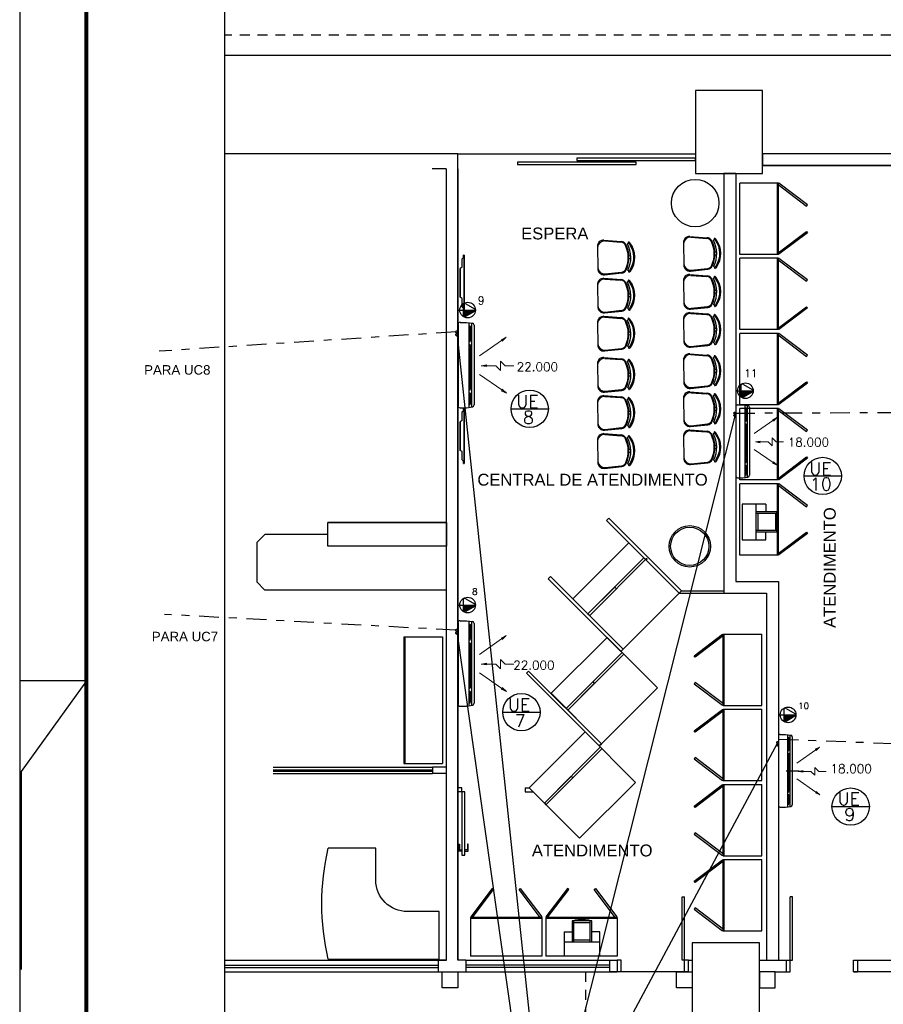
# Model space of a CAD drawing. Extents: x 40.7 to 137.4, y -250.8 to -221.5.
# Tile 221 of 256: x 95.2 to 106.1, y -240.9 to -228.5. Entities that reach past the tile are written whole.
import ezdxf
from ezdxf.enums import TextEntityAlignment as Align

# ---------------------------------------------------------------- set-up
doc = ezdxf.new("R2010")
doc.units = 0
doc.header["$MEASUREMENT"] = 0
for name, pattern in [('CENTER2', [1.125, 0.75, -0.125, 0.125, -0.125]), ('DASHDOT2', [0.5, 0.25, -0.125, 0, -0.125]), ('HIDDEN', [0.375, 0.25, -0.125]), ('HIDDEN2', [4.7625, 3.175, -1.5875])]:
    doc.linetypes.add(name, pattern=pattern)
doc.layers.get('0').update_dxf_attribs({"linetype": 'CONTINUOUS'})
for name, color, linetype in [('AC-FRIGORÍFICA', 20, 'DASHDOT2'), ('AN_TEXTOS', 2, 'CONTINUOUS'), ('ARC_EQUIP', 6, 'CONTINUOUS'), ('DRENO', 4, 'CENTER2'), ('I-LIN_CHANADA', 1, 'CONTINUOUS'), ('LINHA', 40, 'CONTINUOUS'), ('paredes1', 8, 'CONTINUOUS'), ('PRANCHA', 8, 'CONTINUOUS'), ('textos1', 4, 'CONTINUOUS'), ('TOMADAS_GERAIS', 1, 'CONTINUOUS')]:
    doc.layers.add(name, color=color, linetype=linetype)
for name, color, linetype, lineweight in [('Evaporadores', 4, 'CONTINUOUS', 0), ('I-ELET_PISO', 5, 'HIDDEN', 35), ('I-TEXTOS', 2, 'CONTINUOUS', 25)]:
    doc.layers.add(name, color=color, linetype=linetype, lineweight=lineweight)
doc.styles.add('ROMANS', font='romans')
doc.styles.add('Texto Cota', font='ARIAL.TTF')

# ---------------------------------------------------------------- blocks, each defined once
blk = doc.blocks.new('P80E')
at = {"layer": 'paredes1'}
for p, q in [((0, -0.051), (0, -0.101)), ((0, -0.101), (0.15, -0.101)), ((0.15, -0.051), (0.15, -0.131)), ((0.15, -0.101), (0.949, -0.101)), ((0.949, -0.131), (0.949, -0.101)), ((0.15, -0.131), (0.949, -0.131)), ((0, -0.901), (0.15, -0.901)), ((0, -0.901), (0, -0.951)), ((0.15, -0.901), (0.15, -0.951))]:
    blk.add_line(p, q, dxfattribs=at)
blk = doc.blocks.new('tv lcd')
at = {"layer": 'paredes1'}
for p, q in [((-0.197, -0.026), (-0.181, 0)), ((-0.197, -0.026), (-0.181, 0)), ((-0.181, 0), (0.181, 0)), ((0.181, 0), (-0.181, 0)), ((0.197, -0.026), (0.181, 0)), ((0.197, -0.026), (0.181, 0)), ((-0.349, -0.049), (-0.349, -0.04)), ((-0.349, -0.04), (-0.316, -0.04)), ((-0.349, -0.04), (-0.349, -0.049)), ((0.351, -0.049), (-0.349, -0.049)), ((-0.349, -0.049), (0.351, -0.049)), ((-0.316, -0.04), (-0.302, -0.026)), ((-0.302, -0.026), (-0.316, -0.04)), ((-0.302, -0.026), (-0.197, -0.026)), ((0.197, -0.026), (0.304, -0.026)), ((0.304, -0.026), (0.318, -0.04)), ((0.351, -0.04), (0.318, -0.04)), ((0.318, -0.04), (0.351, -0.04)), ((0.351, -0.049), (0.351, -0.04))]:
    blk.add_line(p, q, dxfattribs=at)
blk = doc.blocks.new('mesa odonto 140x140cm')
at = {"layer": 'paredes1'}
for p, q in [((0, 0), (1.4, 0)), ((1.4, 0), (1.4, -0.6)), ((1.4, -0.6), (1, -0.6)), ((0.6, -1), (0.6, -1.4)), ((0.6, -1.4), (0, -1.4))]:
    blk.add_line(p, q, dxfattribs=at)
for centre, radius, start, end in [((3.008, -0.7), 3.089, 166.9013, 193.0987), ((1, -1), 0.4, 90, 180)]:
    blk.add_arc(centre, radius, start, end, dxfattribs=at)
blk = doc.blocks.new('ARM 160')
at = {"layer": 'paredes1', "ltscale": 10}
for p, q in [((0, -0.49), (0, 0)), ((0.8, 0), (0, 0)), ((1.6, 0), (0.8, 0)), ((1.6, -0.49), (1.6, 0)), ((1.6, -0.49), (1.6, 0)), ((0.8, -0.476), (0, -0.476)), ((0.8, -0.49), (0, -0.49)), ((1.6, -0.476), (0.8, -0.476)), ((1.6, -0.49), (0.8, -0.49))]:
    blk.add_line(p, q, dxfattribs=at)
blk = doc.blocks.new('AREA')
at = {"style": 'Texto Cota'}
for tag, p in [('AREAS:COMODO', (0, 1.75)), ('AREAS:VALOR', (0, -1.25))]:
    blk.add_attdef(tag, text='', height=2, dxfattribs=at).set_placement(p, align=Align.MIDDLE_CENTER)
blk = doc.blocks.new('TE3MED06')
for p, q in [((-1.62, 1.95), (-0.35, 4.14)), ((0, 1.32), (0, 4.36)), ((0.35, 4.14), (1.63, 1.92)), ((-1.3, 1.32), (1.28, 1.32)), ((0, 0), (0, 1.32))]:
    blk.add_line(p, q)
blk.add_circle((-0.01, 2.44), 1.98)
for centre, start, end in [((0, 3.97), 26.0479, 153.9521), ((-1.3, 1.71), 143.1332, 270.777), ((1.3, 1.71), 267.1811, 32.5689)]:
    blk.add_arc(centre, 0.393, start, end)
at = {"linetype": 'Continuous'}
for points in [[(0, 4.36), (1.63, 1.92), (0.21, 4.3)], [(1.63, 1.92), (0, 4.36), (1.69, 1.72)], [(0, 1.32), (1.69, 1.72), (0, 4.36)], [(0.35, 4.14), (0.21, 4.3), (1.63, 1.92)], [(1.69, 1.72), (0, 1.32), (1.64, 1.52)], [(1.28, 1.32), (1.64, 1.52), (0, 1.32)], [(1.64, 1.52), (1.28, 1.32), (1.49, 1.37)]]:
    blk.add_solid(points, dxfattribs=at)
at = {"style": 'ROMANS', "flags": 8}
for tag, p in [('020', (-5.08, 2.06)), ('001', (3.71, 2.06))]:
    blk.add_attdef(tag, text='', height=1.6, dxfattribs=at).set_placement(p, align=Align.MIDDLE_CENTER)
blk = doc.blocks.new('ev1')
at = {"layer": 'Evaporadores', "color": 2, "ltscale": 0.8}
for p, q in [((487.877, 165.647), (487.877, 165.832)), ((487.32, 165.559), (487.268, 165.669)), ((487.268, 165.669), (487.353, 165.582)), ((487.268, 165.669), (487.337, 165.57)), ((487.337, 165.57), (487.669, 165.095)), ((487.877, 165.647), (487.777, 165.547)), ((488.397, 165.573), (488.065, 165.098)), ((488.381, 165.585), (488.466, 165.672)), ((488.466, 165.672), (488.397, 165.573)), ((488.466, 165.672), (488.414, 165.562)), ((487.777, 165.547), (487.977, 165.547)), ((487.877, 165.447), (487.977, 165.547)), ((487.877, 165.252), (487.877, 165.447)), ((487.877, 165.132), (487.857, 165.252)), ((487.897, 165.252), (487.877, 165.132)), ((487.877, 165.132), (487.877, 165.252))]:
    blk.add_line(p, q, dxfattribs=at)
blk = doc.blocks.new('A$C0F5D63E8')
at = {"color": 155}
for p, q in [((1.017, 0.509), (0.008, 0.509)), ((0.032, 0.542), (0.045, 0.526)), ((0.174, 0.526), (0.045, 0.526)), ((0.187, 0.542), (0.174, 0.526)), ((0.207, 0.542), (0.219, 0.526)), ((0.755, 0.526), (0.219, 0.526)), ((0.767, 0.542), (0.755, 0.526)), ((0.787, 0.542), (0.799, 0.526)), ((0.98, 0.526), (0.799, 0.526)), ((0.993, 0.542), (0.98, 0.526))]:
    blk.add_line(p, q, dxfattribs=at)
at = {"layer": 'ARC_EQUIP'}
for p, q in [((0, 0.646), (0, 0.57)), ((1.001, 0.67), (0.024, 0.67)), ((1.025, 0.646), (1.025, 0.57)), ((0, 0.57), (0.01, 0.498)), ((1.021, 0.542), (0.004, 0.542)), ((0.991, 0.478), (0.034, 0.478)), ((1.025, 0.57), (1.015, 0.498))]:
    blk.add_line(p, q, dxfattribs=at)
for centre, start, end in [((0.024, 0.646), 90, 180), ((0.024, 0.646), 90, 180), ((1.001, 0.646), 0, 90), ((0.034, 0.502), 190, 270), ((0.991, 0.502), 270, 350)]:
    blk.add_arc(centre, 0.0241, start, end, dxfattribs=at)
at = {"layer": 'DRENO', "lineweight": -3}
blk.add_circle((0.911, 0.683), 0.0127, dxfattribs=at)
at = {"layer": 'I-ELET_PISO', "color": 5, "linetype": 'HIDDEN2', "ltscale": 2}
blk.add_circle((0.879, 0.683), 0.0127, dxfattribs=at)
at = {"layer": 'Evaporadores', "color": 2, "xscale": 0.5599999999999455, "yscale": 0.5599999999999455, "zscale": 0.5599999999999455, "rotation": 180}
blk.add_blockref('ev1', (273.716, 92.866), dxfattribs=at)

msp = doc.modelspace()

# ---------------------------------------------------------------- linework, layer by layer
at = {"color": 5}
for p, q in [((100.741, -232.453), (101.805, -242.473)), ((104.251, -233.475), (101.977, -242.489)), ((100.741, -236.224), (101.633, -242.494)), ((104.791, -237.602), (102.18, -242.475))]:
    msp.add_line(p, q, dxfattribs=at)
at = {"layer": 'AC-FRIGORÍFICA'}
for p, q in [((100.728, -232.409), (96.976, -232.653)), ((104.254, -233.435), (123.131, -233.353)), ((100.728, -236.18), (97.042, -235.979)), ((104.804, -237.556), (123.132, -238.24))]:
    msp.add_line(p, q, dxfattribs=at)
at = {"layer": 'I-LIN_CHANADA'}
for p, q in [((101.423, -233.381), (101.894, -233.381)), ((105.127, -234.23), (105.598, -234.23)), ((101.318, -237.215), (101.789, -237.215)), ((105.479, -238.409), (105.95, -238.409))]:
    msp.add_line(p, q, dxfattribs=at)
for centre in [(101.659, -233.381), (105.362, -234.23), (101.554, -237.215), (105.715, -238.409)]:
    msp.add_circle(centre, 0.236, dxfattribs=at)
at = {"layer": 'LINHA'}
msp.add_line((104.899, -237.956), (105.063, -237.956), dxfattribs=at)
at = {"layer": 'paredes1'}
for p, q in [((97.805, -228.913), (122.353, -228.913)), ((97.805, -230.153), (100.508, -230.153)), ((100.753, -230.157), (100.427, -230.157)), ((100.753, -240.349), (100.753, -230.157)), ((100.753, -230.157), (103.753, -230.157)), ((107.866, -230.157), (104.603, -230.157)), ((107.866, -230.307), (104.603, -230.307)), ((100.603, -230.349), (100.427, -230.349)), ((100.603, -230.349), (100.603, -240.349)), ((100.753, -230.349), (100.753, -240.349)), ((104.113, -230.407), (104.113, -235.713)), ((104.113, -230.407), (104.263, -230.407)), ((104.113, -230.407), (104.263, -230.407)), ((104.263, -230.407), (104.263, -235.563)), ((100.608, -234.819), (99.108, -234.819)), ((100.608, -235.119), (99.108, -235.119)), ((104.263, -235.563), (104.803, -235.563)), ((104.803, -235.563), (104.803, -240.349)), ((98.308, -235.669), (100.608, -235.669)), ((103.576, -235.683), (104.113, -235.683)), ((103.548, -235.711), (104.113, -235.713)), ((104.113, -235.713), (104.653, -235.713)), ((104.653, -235.713), (104.653, -240.349)), ((98.417, -237.912), (100.43, -237.912)), ((100.608, -237.912), (100.43, -237.912)), ((100.43, -237.912), (100.43, -237.992)), ((98.417, -237.942), (100.43, -237.942)), ((98.417, -237.962), (100.43, -237.962)), ((98.417, -237.992), (100.43, -237.992)), ((100.608, -237.992), (100.43, -237.992)), ((100.803, -238.173), (100.753, -238.173)), ((100.803, -238.223), (100.803, -238.173)), ((101.603, -238.173), (101.603, -238.223)), ((101.603, -238.173), (101.653, -238.173)), ((100.803, -238.223), (100.753, -238.223)), ((101.603, -238.223), (101.703, -238.223)), ((102.763, -239.809), (101.863, -239.809)), ((102.763, -239.823), (101.863, -239.823)), ((102.444, -239.853), (102.194, -239.853)), ((102.194, -239.853), (102.194, -240.119)), ((102.214, -239.853), (102.214, -240.119)), ((102.214, -239.872), (102.424, -239.872)), ((102.409, -239.843), (102.229, -239.843)), ((102.229, -239.853), (102.229, -239.843)), ((102.279, -239.843), (102.279, -239.833)), ((102.359, -239.833), (102.279, -239.833)), ((102.359, -239.843), (102.359, -239.833)), ((102.409, -239.853), (102.409, -239.843)), ((102.424, -240.119), (102.424, -239.853)), ((102.444, -240.119), (102.444, -239.853)), ((102.094, -239.993), (102.194, -239.993)), ((102.094, -239.993), (102.094, -240.293)), ((102.544, -239.993), (102.444, -239.993)), ((102.544, -240.293), (102.544, -239.993)), ((102.094, -240.119), (102.544, -240.119)), ((102.214, -240.093), (102.424, -240.093)), ((102.094, -240.293), (102.544, -240.293)), ((100.608, -240.353), (97.805, -240.353)), ((97.805, -240.413), (100.508, -240.413)), ((100.603, -240.349), (100.427, -240.349)), ((100.508, -240.499), (100.508, -240.353)), ((100.608, -240.353), (100.508, -240.353)), ((100.853, -240.349), (100.753, -240.349)), ((100.853, -240.349), (102.666, -240.349)), ((100.853, -240.349), (100.853, -240.499)), ((100.853, -240.409), (102.666, -240.409)), ((102.666, -240.349), (102.763, -240.349)), ((102.666, -240.349), (102.666, -240.499)), ((102.763, -240.349), (102.763, -240.499)), ((103.663, -240.349), (103.713, -240.349)), ((103.663, -240.349), (103.663, -240.499)), ((104.563, -240.349), (104.901, -240.349)), ((104.901, -240.349), (104.901, -240.499)), ((105.801, -240.349), (106.967, -240.349)), ((105.801, -240.349), (105.801, -240.499)), ((97.805, -240.443), (100.508, -240.443)), ((97.805, -240.499), (100.753, -240.499)), ((100.427, -240.499), (100.853, -240.499)), ((100.508, -240.499), (100.853, -240.499)), ((100.853, -240.439), (102.666, -240.439)), ((100.853, -240.499), (102.696, -240.499)), ((100.853, -240.499), (102.666, -240.499)), ((103.463, -240.499), (102.663, -240.499)), ((102.666, -240.499), (102.763, -240.499)), ((103.613, -240.499), (102.813, -240.499)), ((103.663, -240.499), (103.713, -240.499)), ((104.763, -240.499), (104.901, -240.499)), ((106.967, -240.499), (105.751, -240.499))]:
    msp.add_line(p, q, dxfattribs=at)
at = {"layer": 'paredes1', "ltscale": 10}
for p, q in [((104.313, -231.429), (104.313, -230.529)), ((104.803, -230.529), (104.313, -230.529)), ((104.789, -231.429), (104.789, -230.529)), ((104.803, -231.429), (104.803, -230.529)), ((104.803, -231.429), (104.313, -231.429)), ((104.803, -231.429), (104.313, -231.429)), ((104.313, -232.379), (104.313, -231.479)), ((104.803, -231.479), (104.313, -231.479)), ((104.789, -232.379), (104.789, -231.479)), ((104.803, -232.379), (104.803, -231.479)), ((104.803, -232.379), (104.313, -232.379)), ((104.803, -232.379), (104.313, -232.379)), ((104.313, -233.329), (104.313, -232.429)), ((104.803, -232.429), (104.313, -232.429)), ((104.789, -233.329), (104.789, -232.429)), ((104.803, -233.329), (104.803, -232.429)), ((104.803, -233.329), (104.313, -233.329)), ((104.803, -233.329), (104.313, -233.329)), ((104.313, -234.279), (104.313, -233.379)), ((104.803, -233.379), (104.313, -233.379)), ((104.789, -234.279), (104.789, -233.379)), ((104.803, -234.279), (104.803, -233.379)), ((104.803, -234.279), (104.313, -234.279)), ((104.803, -234.279), (104.313, -234.279)), ((104.313, -235.229), (104.313, -234.329)), ((104.803, -234.329), (104.313, -234.329)), ((104.789, -235.229), (104.789, -234.329)), ((104.803, -235.229), (104.803, -234.329)), ((104.643, -234.585), (104.343, -234.585)), ((104.343, -234.585), (104.343, -235.035)), ((104.517, -234.585), (104.517, -235.035)), ((104.783, -234.685), (104.517, -234.685)), ((104.643, -234.585), (104.643, -234.685)), ((104.783, -234.935), (104.783, -234.685)), ((104.783, -234.705), (104.517, -234.705)), ((104.543, -234.705), (104.543, -234.915)), ((104.765, -234.705), (104.765, -234.915)), ((104.783, -234.72), (104.793, -234.72)), ((104.793, -234.9), (104.793, -234.72)), ((104.793, -234.77), (104.803, -234.77)), ((104.803, -234.85), (104.803, -234.77)), ((104.517, -234.915), (104.783, -234.915)), ((104.517, -234.935), (104.783, -234.935)), ((104.643, -235.035), (104.643, -234.935)), ((104.783, -234.9), (104.793, -234.9)), ((104.793, -234.85), (104.803, -234.85)), ((104.343, -235.035), (104.643, -235.035)), ((104.803, -235.229), (104.313, -235.229)), ((104.803, -235.229), (104.313, -235.229)), ((104.103, -236.229), (104.593, -236.229)), ((104.103, -237.129), (104.103, -236.229)), ((104.117, -237.129), (104.117, -236.229)), ((104.593, -237.129), (104.593, -236.229)), ((104.103, -237.129), (104.593, -237.129)), ((104.103, -237.129), (104.593, -237.129)), ((104.103, -237.179), (104.593, -237.179)), ((104.103, -238.079), (104.103, -237.179)), ((104.117, -238.079), (104.117, -237.179)), ((104.593, -238.079), (104.593, -237.179)), ((104.103, -238.079), (104.593, -238.079)), ((104.103, -238.079), (104.593, -238.079)), ((104.103, -238.129), (104.593, -238.129)), ((104.103, -239.029), (104.103, -238.129)), ((104.117, -239.029), (104.117, -238.129)), ((104.593, -239.029), (104.593, -238.129)), ((104.103, -239.029), (104.593, -239.029)), ((104.103, -239.029), (104.593, -239.029)), ((104.103, -239.079), (104.593, -239.079)), ((104.103, -239.979), (104.103, -239.079)), ((104.117, -239.979), (104.117, -239.079)), ((104.593, -239.979), (104.593, -239.079)), ((100.913, -239.809), (100.913, -240.299)), ((101.813, -239.809), (100.913, -239.809)), ((101.813, -239.823), (100.913, -239.823)), ((101.813, -239.809), (101.813, -240.299)), ((101.813, -239.809), (101.813, -240.299)), ((101.863, -239.809), (101.863, -240.299)), ((102.763, -239.809), (102.763, -240.299)), ((102.763, -239.809), (102.763, -240.299)), ((104.103, -239.979), (104.593, -239.979)), ((104.103, -239.979), (104.593, -239.979)), ((101.813, -240.299), (100.913, -240.299)), ((102.763, -240.299), (101.863, -240.299))]:
    msp.add_line(p, q, dxfattribs=at)
at = {"layer": 'paredes1', "linetype": 'ByBlock'}
for p, q in [((103.684, -231.202), (103.903, -231.218)), ((103.694, -231.212), (103.899, -231.228)), ((102.515, -231.33), (102.519, -231.609)), ((102.597, -231.249), (102.816, -231.265)), ((102.607, -231.259), (102.812, -231.275)), ((103.601, -231.283), (103.606, -231.562)), ((102.913, -231.446), (102.936, -231.445)), ((103.999, -231.399), (104.023, -231.398)), ((104, -231.434), (104.023, -231.433)), ((102.913, -231.481), (102.937, -231.48)), ((102.604, -231.687), (102.822, -231.664)), ((102.614, -231.677), (102.818, -231.655)), ((103.684, -231.683), (103.903, -231.699)), ((103.69, -231.64), (103.909, -231.617)), ((103.694, -231.694), (103.899, -231.709)), ((103.7, -231.63), (103.905, -231.607)), ((102.515, -231.812), (102.519, -232.09)), ((102.597, -231.731), (102.816, -231.747)), ((102.607, -231.741), (102.812, -231.757)), ((103.601, -231.765), (103.606, -232.043)), ((102.913, -231.927), (102.936, -231.927)), ((102.913, -231.962), (102.937, -231.962)), ((103.999, -231.88), (104.023, -231.88)), ((104, -231.915), (104.023, -231.915)), ((102.597, -232.212), (102.816, -232.228)), ((102.604, -232.169), (102.822, -232.146)), ((102.614, -232.158), (102.818, -232.136)), ((103.684, -232.165), (103.903, -232.181)), ((103.69, -232.122), (103.909, -232.099)), ((103.694, -232.175), (103.899, -232.191)), ((103.7, -232.111), (103.905, -232.089)), ((102.515, -232.293), (102.519, -232.572)), ((102.607, -232.222), (102.812, -232.238)), ((103.601, -232.246), (103.606, -232.525)), ((102.913, -232.409), (102.936, -232.408)), ((102.913, -232.444), (102.937, -232.443)), ((103.999, -232.362), (104.023, -232.361)), ((104, -232.397), (104.023, -232.396)), ((103.69, -232.603), (103.909, -232.58)), ((103.7, -232.593), (103.905, -232.57)), ((102.604, -232.65), (102.822, -232.627)), ((102.614, -232.64), (102.818, -232.618)), ((103.684, -232.685), (103.903, -232.701)), ((103.694, -232.695), (103.899, -232.711)), ((102.515, -232.813), (102.519, -233.092)), ((102.597, -232.732), (102.816, -232.748)), ((102.607, -232.743), (102.812, -232.758)), ((103.601, -232.766), (103.606, -233.045)), ((102.913, -232.929), (102.936, -232.929)), ((103.999, -232.882), (104.023, -232.881)), ((104, -232.917), (104.023, -232.916)), ((102.913, -232.964), (102.937, -232.964)), ((102.604, -233.171), (102.822, -233.148)), ((102.614, -233.16), (102.818, -233.138)), ((103.684, -233.166), (103.903, -233.183)), ((103.69, -233.123), (103.909, -233.1)), ((103.694, -233.177), (103.899, -233.193)), ((103.7, -233.113), (103.905, -233.091)), ((102.515, -233.295), (102.519, -233.573)), ((102.597, -233.214), (102.816, -233.23)), ((102.607, -233.224), (102.812, -233.24)), ((103.601, -233.248), (103.606, -233.526)), ((102.913, -233.411), (102.936, -233.41)), ((102.913, -233.445), (102.937, -233.445)), ((103.999, -233.363), (104.023, -233.363)), ((104, -233.398), (104.023, -233.398)), ((103.7, -233.594), (103.905, -233.572)), ((102.597, -233.695), (102.816, -233.711)), ((102.604, -233.652), (102.822, -233.629)), ((102.607, -233.706), (102.812, -233.721)), ((102.614, -233.641), (102.818, -233.619)), ((103.684, -233.648), (103.903, -233.664)), ((103.69, -233.605), (103.909, -233.582)), ((103.694, -233.658), (103.899, -233.674)), ((102.515, -233.776), (102.519, -234.055)), ((103.601, -233.729), (103.606, -234.008)), ((102.913, -233.892), (102.936, -233.892)), ((102.913, -233.927), (102.937, -233.927)), ((103.999, -233.845), (104.023, -233.844)), ((104, -233.88), (104.023, -233.879)), ((103.69, -234.086), (103.909, -234.063)), ((103.7, -234.076), (103.905, -234.054)), ((102.604, -234.134), (102.822, -234.111)), ((102.614, -234.123), (102.818, -234.101))]:
    msp.add_line(p, q, dxfattribs=at)
at = {"layer": 'paredes1'}
for points in [[(97.805, -222.826), (123.892, -222.826), (123.892, -244.545), (97.805, -244.545)], [(103.753, -230.407), (104.603, -230.407), (104.603, -229.357), (103.753, -229.357)], [(102.253, -230.243), (103.753, -230.243), (103.753, -230.213), (102.253, -230.213)], [(104.603, -230.307), (107.866, -230.307), (107.866, -230.157), (104.603, -230.157)], [(101.503, -230.293), (103.003, -230.293), (103.003, -230.263), (101.503, -230.263)], [(105.169, -230.802), (104.809, -230.531), (104.797, -230.547), (105.157, -230.818)], [(105.169, -231.156), (104.809, -231.427), (104.797, -231.411), (105.157, -231.14)], [(105.169, -231.752), (104.809, -231.481), (104.797, -231.497), (105.157, -231.768)], [(105.169, -232.106), (104.809, -232.377), (104.797, -232.361), (105.157, -232.09)], [(105.169, -232.702), (104.809, -232.431), (104.797, -232.447), (105.157, -232.718)], [(105.169, -233.056), (104.809, -233.327), (104.797, -233.311), (105.157, -233.04)], [(105.169, -233.652), (104.809, -233.381), (104.797, -233.397), (105.157, -233.668)], [(105.169, -234.006), (104.809, -234.277), (104.797, -234.261), (105.157, -233.99)], [(105.169, -234.602), (104.809, -234.331), (104.797, -234.347), (105.157, -234.618)], [(99.108, -234.819), (100.608, -234.819), (100.608, -235.119), (99.108, -235.119)], [(102.657, -234.764), (102.629, -234.792), (103.547, -235.711), (103.576, -235.683)], [(102.629, -234.792), (102.657, -234.764), (103.576, -235.683), (103.547, -235.711)], [(105.169, -234.956), (104.809, -235.227), (104.797, -235.211), (105.157, -234.94)], [(102.912, -235.075), (103.548, -235.711), (102.84, -236.419), (102.204, -235.782)], [(103.124, -235.287), (103.131, -235.294), (103.145, -235.28), (103.138, -235.273)], [(101.922, -235.5), (101.894, -235.528), (102.812, -236.447), (102.84, -236.419)], [(101.894, -235.528), (101.922, -235.5), (102.84, -236.419), (102.812, -236.447)], [(102.417, -235.994), (102.756, -235.655), (102.735, -235.634), (102.395, -235.973)], [(102.636, -236.27), (103.272, -236.907), (102.565, -237.614), (101.929, -236.977)], [(103.738, -236.502), (104.097, -236.231), (104.109, -236.247), (103.75, -236.518)], [(101.646, -236.695), (101.618, -236.723), (102.536, -237.642), (102.565, -237.614)], [(101.618, -236.723), (101.646, -236.695), (102.565, -237.614), (102.536, -237.642)], [(102.141, -237.19), (102.48, -236.85), (102.459, -236.829), (102.119, -237.168)], [(103.738, -236.856), (104.097, -237.127), (104.109, -237.111), (103.75, -236.84)], [(103.738, -237.452), (104.097, -237.181), (104.109, -237.197), (103.75, -237.468)], [(102.36, -237.465), (102.996, -238.102), (102.289, -238.809), (101.653, -238.173)], [(103.738, -237.806), (104.097, -238.077), (104.109, -238.061), (103.75, -237.79)], [(101.865, -238.385), (102.204, -238.045), (102.183, -238.024), (101.844, -238.364)], [(103.738, -238.402), (104.097, -238.131), (104.109, -238.147), (103.75, -238.418)], [(100.803, -238.223), (100.803, -239.023), (100.838, -239.023), (100.838, -238.223)], [(103.738, -238.756), (104.097, -239.027), (104.109, -239.011), (103.75, -238.74)], [(103.738, -239.352), (104.097, -239.081), (104.109, -239.097), (103.75, -239.368)], [(101.186, -239.443), (100.915, -239.803), (100.931, -239.815), (101.202, -239.455)], [(101.54, -239.443), (101.811, -239.803), (101.795, -239.815), (101.524, -239.455)], [(102.136, -239.443), (101.865, -239.803), (101.881, -239.815), (102.152, -239.455)], [(102.49, -239.443), (102.761, -239.803), (102.745, -239.815), (102.474, -239.455)], [(103.738, -239.706), (104.097, -239.977), (104.109, -239.961), (103.75, -239.69)], [(103.713, -241.179), (104.563, -241.179), (104.563, -240.129), (103.713, -240.129)], [(103.713, -241.179), (104.563, -241.179), (104.563, -240.129), (103.713, -240.129)], [(100.551, -240.499), (100.751, -240.499), (100.751, -240.699), (100.551, -240.699)], [(100.551, -240.499), (100.751, -240.499), (100.751, -240.699), (100.551, -240.699)], [(103.513, -240.499), (103.713, -240.499), (103.713, -240.699), (103.513, -240.699)], [(104.763, -240.499), (104.563, -240.499), (104.563, -240.699), (104.763, -240.699)]]:
    msp.add_lwpolyline(points, close=True, dxfattribs=at)
at = {"layer": 'paredes1', "linetype": 'HIDDEN', "ltscale": 0.5}
for points in [[(116.346, -230.157), (116.346, -228.657), (97.805, -228.657)], [(102.366, -240.499), (102.366, -242.499), (122.353, -242.499), (122.353, -240.499)]]:
    msp.add_lwpolyline(points, dxfattribs=at)
at = {"layer": 'paredes1'}
for points in [[(104.263, -230.407), (104.113, -230.407)], [(99.108, -234.969), (98.313, -234.969), (98.209, -235.07), (98.209, -235.569), (98.308, -235.669), (100.608, -235.669), (100.608, -235.119)], [(103.102, -235.266), (102.395, -235.973)], [(103.124, -235.287), (102.417, -235.994)], [(102.827, -236.461), (102.119, -237.168)], [(102.848, -236.482), (102.141, -237.19)], [(102.551, -237.656), (101.844, -238.364)], [(102.572, -237.678), (101.865, -238.385)], [(100.803, -238.97), (100.759, -238.97), (100.759, -238.883), (100.77, -238.883), (100.77, -238.956), (100.803, -238.956)], [(100.838, -238.97), (100.882, -238.97), (100.882, -238.883), (100.871, -238.883), (100.871, -238.956), (100.838, -238.956)]]:
    msp.add_lwpolyline(points, dxfattribs=at)
at = {"layer": 'paredes1', "linetype": 'ByBlock'}
for points in [[(102.901, -231.627, 0.237888), (102.895, -231.3, -0.605717), (102.909, -231.29, -0.122717), (102.914, -231.293, -0.323529), (102.919, -231.633, -0.122717), (102.915, -231.637, -0.605717)], [(103.987, -231.579, 0.237888), (103.982, -231.253, -0.605717), (103.996, -231.242, -0.122717), (104.001, -231.246, -0.323529), (104.006, -231.586, -0.122717), (104.001, -231.59, -0.605717)], [(102.901, -232.108, 0.237888), (102.895, -231.782, -0.605717), (102.909, -231.771, -0.122717), (102.914, -231.775, -0.323529), (102.919, -232.115, -0.122717), (102.915, -232.119, -0.605717)], [(103.987, -232.061, 0.237888), (103.982, -231.735, -0.605717), (103.996, -231.724, -0.122717), (104.001, -231.728, -0.323529), (104.006, -232.067, -0.122717), (104.001, -232.071, -0.605717)], [(103.987, -232.542, 0.237888), (103.982, -232.216, -0.605717), (103.996, -232.205, -0.122717), (104.001, -232.209, -0.323529), (104.006, -232.549, -0.122717), (104.001, -232.553, -0.605717)], [(102.901, -232.59, 0.237888), (102.895, -232.264, -0.605717), (102.909, -232.253, -0.122717), (102.914, -232.256, -0.323529), (102.919, -232.596, -0.122717), (102.915, -232.6, -0.605717)], [(102.901, -233.11, 0.237888), (102.895, -232.784, -0.605717), (102.909, -232.773, -0.122717), (102.914, -232.776, -0.323529), (102.919, -233.116, -0.122717), (102.915, -233.12, -0.605717)], [(103.987, -233.063, 0.237888), (103.982, -232.736, -0.605717), (103.996, -232.725, -0.122717), (104.001, -232.729, -0.323529), (104.006, -233.069, -0.122717), (104.001, -233.073, -0.605717)], [(103.987, -233.544, 0.237888), (103.982, -233.218, -0.605717), (103.996, -233.207, -0.122717), (104.001, -233.211, -0.323529), (104.006, -233.551, -0.122717), (104.001, -233.555, -0.605717)], [(102.901, -233.591, 0.237888), (102.895, -233.265, -0.605717), (102.909, -233.254, -0.122717), (102.914, -233.258, -0.323529), (102.919, -233.598, -0.122717), (102.915, -233.602, -0.605717)], [(103.987, -234.026, 0.237888), (103.982, -233.699, -0.605717), (103.996, -233.688, -0.122717), (104.001, -233.692, -0.323529), (104.006, -234.032, -0.122717), (104.001, -234.036, -0.605717)], [(102.901, -234.073, 0.237888), (102.895, -233.747, -0.605717), (102.909, -233.736, -0.122717), (102.914, -233.739, -0.323529), (102.919, -234.079, -0.122717), (102.915, -234.083, -0.605717)]]:
    msp.add_lwpolyline(points, format="xyb", close=True, dxfattribs=at)
msp.add_circle((103.75, -230.781), 0.3, dxfattribs=at)
at = {"layer": 'paredes1'}
for radius in [0.262, 0.242]:
    msp.add_circle((103.682, -235.119), radius, dxfattribs=at)
at = {"layer": 'paredes1', "linetype": 'ByBlock'}
for centre, radius, start, end in [((103.681, -231.282), 0.08, 88.3306, 180.8998), ((103.69, -231.301), 0.0887, 87.6476, 175.3073), ((102.595, -231.329), 0.08, 88.3306, 180.8998), ((102.603, -231.348), 0.0887, 87.6476, 175.3073), ((102.807, -231.345), 0.07, 25.1637, 85.5999), ((102.811, -231.335), 0.07, 27.2951, 85.7786), ((102.542, -231.469), 0.362, 336.6359, 25.1637), ((102.551, -231.469), 0.362, 334.5045, 27.2951), ((102.91, -231.281), 0.00782, 45.5743, 241.0889), ((102.904, -231.301), 0.0125, 37.7697, 65.7543), ((102.904, -231.301), 0.0275, 37.4427, 65.7543), ((102.682, -231.467), 0.305, 325.0236, 36.776), ((103.893, -231.298), 0.07, 25.1637, 85.5999), ((103.897, -231.288), 0.07, 27.2951, 85.7786), ((103.629, -231.422), 0.362, 336.6359, 25.1637), ((103.638, -231.422), 0.362, 334.5045, 27.2951), ((103.997, -231.234), 0.00782, 45.5743, 241.0889), ((103.991, -231.254), 0.0125, 37.7697, 65.7543), ((103.991, -231.254), 0.0275, 37.4427, 65.7543), ((103.768, -231.42), 0.305, 325.0236, 36.776), ((103.694, -231.541), 0.0887, 186.4923, 274.152), ((103.686, -231.56), 0.08, 180.8998, 273.469), ((103.897, -231.538), 0.07, 276.1997, 336.6359), ((103.901, -231.548), 0.07, 276.0211, 334.5045), ((102.607, -231.588), 0.0887, 186.4923, 274.152), ((102.599, -231.608), 0.08, 180.8998, 273.469), ((102.81, -231.585), 0.07, 276.1997, 336.6359), ((102.815, -231.595), 0.07, 276.0211, 334.5045), ((102.916, -231.645), 0.00782, 120.7107, 316.2253), ((102.909, -231.626), 0.0275, 296.0453, 324.3569), ((103.681, -231.763), 0.08, 88.3306, 180.8998), ((103.69, -231.782), 0.0887, 87.6476, 175.3073), ((103.893, -231.779), 0.07, 25.1637, 85.5999), ((103.897, -231.769), 0.07, 27.2951, 85.7786), ((103.997, -231.716), 0.00782, 45.5743, 241.0889), ((104.002, -231.598), 0.00782, 120.7107, 316.2253), ((103.991, -231.735), 0.0275, 37.4427, 65.7543), ((103.996, -231.579), 0.0275, 296.0453, 324.3569), ((102.595, -231.811), 0.08, 88.3306, 180.8998), ((102.603, -231.829), 0.0887, 87.6476, 175.3073), ((102.807, -231.826), 0.07, 25.1637, 85.5999), ((102.811, -231.817), 0.07, 27.2951, 85.7786), ((102.542, -231.951), 0.362, 336.6359, 25.1637), ((102.551, -231.951), 0.362, 334.5045, 27.2951), ((102.91, -231.763), 0.00782, 45.5743, 241.0889), ((102.904, -231.782), 0.0125, 37.7697, 65.7543), ((102.904, -231.782), 0.0275, 37.4427, 65.7543), ((102.682, -231.948), 0.305, 325.0236, 36.776), ((103.629, -231.903), 0.362, 336.6359, 25.1637), ((103.638, -231.903), 0.362, 334.5045, 27.2951), ((103.991, -231.735), 0.0125, 37.7697, 65.7543), ((103.768, -231.901), 0.305, 325.0236, 36.776), ((102.607, -232.07), 0.0887, 186.4923, 274.152), ((103.694, -232.023), 0.0887, 186.4923, 274.152), ((103.686, -232.042), 0.08, 180.8998, 273.469), ((103.897, -232.019), 0.07, 276.1997, 336.6359), ((103.901, -232.029), 0.07, 276.0211, 334.5045), ((104.002, -232.079), 0.00782, 120.7107, 316.2253), ((103.996, -232.06), 0.0275, 296.0453, 324.3569), ((102.595, -232.292), 0.08, 88.3306, 180.8998), ((102.599, -232.089), 0.08, 180.8998, 273.469), ((102.81, -232.067), 0.07, 276.1997, 336.6359), ((102.815, -232.076), 0.07, 276.0211, 334.5045), ((102.916, -232.127), 0.00782, 120.7107, 316.2253), ((102.909, -232.107), 0.0275, 296.0453, 324.3569), ((103.681, -232.245), 0.08, 88.3306, 180.8998), ((103.69, -232.264), 0.0887, 87.6476, 175.3073), ((103.893, -232.261), 0.07, 25.1637, 85.5999), ((103.897, -232.251), 0.07, 27.2951, 85.7786), ((103.997, -232.197), 0.00782, 45.5743, 241.0889), ((103.991, -232.217), 0.0125, 37.7697, 65.7543), ((103.991, -232.217), 0.0275, 37.4427, 65.7543), ((103.768, -232.383), 0.305, 325.0236, 36.776), ((102.603, -232.311), 0.0887, 87.6476, 175.3073), ((102.807, -232.308), 0.07, 25.1637, 85.5999), ((102.811, -232.298), 0.07, 27.2951, 85.7786), ((102.542, -232.432), 0.362, 336.6359, 25.1637), ((102.551, -232.432), 0.362, 334.5045, 27.2951), ((102.91, -232.244), 0.00782, 45.5743, 241.0889), ((102.904, -232.264), 0.0125, 37.7697, 65.7543), ((102.904, -232.264), 0.0275, 37.4427, 65.7543), ((102.682, -232.43), 0.305, 325.0236, 36.776), ((103.629, -232.385), 0.362, 336.6359, 25.1637), ((103.638, -232.385), 0.362, 334.5045, 27.2951), ((102.607, -232.551), 0.0887, 186.4923, 274.152), ((102.599, -232.571), 0.08, 180.8998, 273.469), ((102.81, -232.548), 0.07, 276.1997, 336.6359), ((103.694, -232.504), 0.0887, 186.4923, 274.152), ((103.686, -232.523), 0.08, 180.8998, 273.469), ((103.897, -232.501), 0.07, 276.1997, 336.6359), ((103.901, -232.511), 0.07, 276.0211, 334.5045), ((104.002, -232.561), 0.00782, 120.7107, 316.2253), ((103.996, -232.542), 0.0275, 296.0453, 324.3569), ((102.815, -232.558), 0.07, 276.0211, 334.5045), ((102.916, -232.608), 0.00782, 120.7107, 316.2253), ((102.909, -232.589), 0.0275, 296.0453, 324.3569), ((103.681, -232.765), 0.08, 88.3306, 180.8998), ((103.69, -232.784), 0.0887, 87.6476, 175.3073), ((103.897, -232.771), 0.07, 27.2951, 85.7786), ((103.997, -232.717), 0.00782, 45.5743, 241.0889), ((102.595, -232.812), 0.08, 88.3306, 180.8998), ((102.603, -232.831), 0.0887, 87.6476, 175.3073), ((102.807, -232.828), 0.07, 25.1637, 85.5999), ((102.811, -232.818), 0.07, 27.2951, 85.7786), ((102.542, -232.952), 0.362, 336.6359, 25.1637), ((102.551, -232.952), 0.362, 334.5045, 27.2951), ((102.91, -232.765), 0.00782, 45.5743, 241.0889), ((102.904, -232.784), 0.0125, 37.7697, 65.7543), ((102.904, -232.784), 0.0275, 37.4427, 65.7543), ((102.682, -232.95), 0.305, 325.0236, 36.776), ((103.893, -232.781), 0.07, 25.1637, 85.5999), ((103.629, -232.905), 0.362, 336.6359, 25.1637), ((103.638, -232.905), 0.362, 334.5045, 27.2951), ((103.991, -232.737), 0.0125, 37.7697, 65.7543), ((103.991, -232.737), 0.0275, 37.4427, 65.7543), ((103.768, -232.903), 0.305, 325.0236, 36.776), ((102.607, -233.071), 0.0887, 186.4923, 274.152), ((103.694, -233.024), 0.0887, 186.4923, 274.152), ((103.686, -233.043), 0.08, 180.8998, 273.469), ((103.897, -233.021), 0.07, 276.1997, 336.6359), ((103.901, -233.031), 0.07, 276.0211, 334.5045), ((104.002, -233.081), 0.00782, 120.7107, 316.2253), ((103.996, -233.062), 0.0275, 296.0453, 324.3569), ((102.599, -233.091), 0.08, 180.8998, 273.469), ((102.81, -233.068), 0.07, 276.1997, 336.6359), ((102.815, -233.078), 0.07, 276.0211, 334.5045), ((102.916, -233.128), 0.00782, 120.7107, 316.2253), ((102.909, -233.109), 0.0275, 296.0453, 324.3569), ((103.681, -233.246), 0.08, 88.3306, 180.8998), ((103.69, -233.265), 0.0887, 87.6476, 175.3073), ((103.893, -233.262), 0.07, 25.1637, 85.5999), ((103.897, -233.252), 0.07, 27.2951, 85.7786), ((103.997, -233.199), 0.00782, 45.5743, 241.0889), ((103.991, -233.218), 0.0125, 37.7697, 65.7543), ((103.991, -233.218), 0.0275, 37.4427, 65.7543), ((103.768, -233.384), 0.305, 325.0236, 36.776), ((102.595, -233.294), 0.08, 88.3306, 180.8998), ((102.603, -233.313), 0.0887, 87.6476, 175.3073), ((102.807, -233.31), 0.07, 25.1637, 85.5999), ((102.811, -233.3), 0.07, 27.2951, 85.7786), ((102.542, -233.434), 0.362, 336.6359, 25.1637), ((102.551, -233.434), 0.362, 334.5045, 27.2951), ((102.91, -233.246), 0.00782, 45.5743, 241.0889), ((102.904, -233.266), 0.0125, 37.7697, 65.7543), ((102.904, -233.266), 0.0275, 37.4427, 65.7543), ((102.682, -233.432), 0.305, 325.0236, 36.776), ((103.629, -233.387), 0.362, 336.6359, 25.1637), ((103.638, -233.386), 0.362, 334.5045, 27.2951), ((102.607, -233.553), 0.0887, 186.4923, 274.152), ((102.599, -233.572), 0.08, 180.8998, 273.469), ((102.81, -233.55), 0.07, 276.1997, 336.6359), ((103.694, -233.506), 0.0887, 186.4923, 274.152), ((103.686, -233.525), 0.08, 180.8998, 273.469), ((103.897, -233.502), 0.07, 276.1997, 336.6359), ((103.901, -233.512), 0.07, 276.0211, 334.5045), ((104.002, -233.563), 0.00782, 120.7107, 316.2253), ((103.996, -233.543), 0.0275, 296.0453, 324.3569), ((102.595, -233.775), 0.08, 88.3306, 180.8998), ((102.603, -233.794), 0.0887, 87.6476, 175.3073), ((102.815, -233.559), 0.07, 276.0211, 334.5045), ((102.916, -233.61), 0.00782, 120.7107, 316.2253), ((102.909, -233.591), 0.0275, 296.0453, 324.3569), ((103.681, -233.728), 0.08, 88.3306, 180.8998), ((103.69, -233.747), 0.0887, 87.6476, 175.3073), ((103.893, -233.744), 0.07, 25.1637, 85.5999), ((103.897, -233.734), 0.07, 27.2951, 85.7786), ((103.638, -233.868), 0.362, 334.5045, 27.2951), ((103.997, -233.68), 0.00782, 45.5743, 241.0889), ((103.991, -233.7), 0.0125, 37.7697, 65.7543), ((103.991, -233.7), 0.0275, 37.4427, 65.7543), ((103.768, -233.866), 0.305, 325.0236, 36.776), ((102.807, -233.791), 0.07, 25.1637, 85.5999), ((102.811, -233.781), 0.07, 27.2951, 85.7786), ((102.542, -233.915), 0.362, 336.6359, 25.1637), ((102.551, -233.915), 0.362, 334.5045, 27.2951), ((102.91, -233.728), 0.00782, 45.5743, 241.0889), ((102.904, -233.747), 0.0125, 37.7697, 65.7543), ((102.904, -233.747), 0.0275, 37.4427, 65.7543), ((102.682, -233.913), 0.305, 325.0236, 36.776), ((103.629, -233.868), 0.362, 336.6359, 25.1637), ((102.607, -234.035), 0.0887, 186.4923, 274.152), ((102.599, -234.054), 0.08, 180.8998, 273.469), ((102.81, -234.031), 0.07, 276.1997, 336.6359), ((102.815, -234.041), 0.07, 276.0211, 334.5045), ((103.694, -233.987), 0.0887, 186.4923, 274.152), ((103.686, -234.006), 0.08, 180.8998, 273.469), ((103.897, -233.984), 0.07, 276.1997, 336.6359), ((103.901, -233.994), 0.07, 276.0211, 334.5045), ((104.002, -234.044), 0.00782, 120.7107, 316.2253), ((103.996, -234.025), 0.0275, 296.0453, 324.3569), ((102.916, -234.091), 0.00782, 120.7107, 316.2253), ((102.909, -234.072), 0.0275, 296.0453, 324.3569)]:
    msp.add_arc(centre, radius, start, end, dxfattribs=at)
at = {"layer": 'PRANCHA'}
for p, q in [((95.214, -221.457), (95.214, -250.831)), ((96.058, -236.82), (95.214, -236.82))]:
    msp.add_line(p, q, dxfattribs=at)
at = {"layer": 'PRANCHA', "linetype": 'HIDDEN', "ltscale": 10}
for p, q in [((96.058, -236.82), (95.234, -237.966)), ((95.234, -237.966), (95.234, -249.209))]:
    msp.add_line(p, q, dxfattribs=at)
at = {"layer": 'PRANCHA', "const_width": 0.0506}
msp.add_lwpolyline([(96.058, -221.794), (96.058, -250.494), (137.058, -250.494), (137.058, -221.794), (96.058, -221.794)], dxfattribs=at)
at = {"layer": 'TOMADAS_GERAIS'}
for p, q in [((100.819, -235.797), (100.819, -235.926)), ((100.851, -235.781), (100.96, -235.844)), ((100.753, -235.862), (100.819, -235.862)), ((100.819, -235.862), (100.971, -235.862)), ((100.96, -235.879), (100.85, -235.943)), ((104.869, -237.185), (104.869, -237.314)), ((104.901, -237.169), (105.01, -237.232)), ((104.803, -237.25), (104.869, -237.25)), ((104.869, -237.25), (105.021, -237.25)), ((105.01, -237.267), (104.9, -237.331))]:
    msp.add_line(p, q, dxfattribs=at)
for centre in [(100.875, -235.861), (104.925, -237.249)]:
    msp.add_circle(centre, 0.099, dxfattribs=at)
for centre, start, end in [((100.839, -235.797), 53.1332, 180.777), ((100.839, -235.927), 177.1811, 302.5689), ((100.952, -235.862), 296.0479, 63.9521), ((104.889, -237.185), 53.1332, 180.777), ((104.889, -237.315), 177.1811, 302.5689), ((105.002, -237.25), 296.0479, 63.9521)]:
    msp.add_arc(centre, 0.0197, start, end, dxfattribs=at)
for points in [[(100.819, -235.862), (100.839, -235.946), (100.971, -235.862)], [(100.839, -235.946), (100.819, -235.862), (100.829, -235.944)], [(100.819, -235.926), (100.829, -235.944), (100.819, -235.862)], [(100.829, -235.944), (100.819, -235.926), (100.822, -235.936)], [(100.85, -235.943), (100.971, -235.862), (100.839, -235.946)], [(100.971, -235.862), (100.85, -235.943), (100.968, -235.872)], [(100.96, -235.879), (100.968, -235.872), (100.85, -235.943)], [(104.869, -237.25), (104.889, -237.334), (105.021, -237.25)], [(104.889, -237.334), (104.869, -237.25), (104.879, -237.332)], [(104.869, -237.314), (104.879, -237.332), (104.869, -237.25)], [(104.879, -237.332), (104.869, -237.314), (104.872, -237.324)], [(104.9, -237.331), (105.021, -237.25), (104.889, -237.334)], [(105.021, -237.25), (104.9, -237.331), (105.018, -237.26)], [(105.01, -237.267), (105.018, -237.26), (104.9, -237.331)]]:
    msp.add_solid(points, dxfattribs=at)

# ---------------------------------------------------------------- block references
at = {"layer": 'AC-FRIGORÍFICA', "xscale": 0.0599999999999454, "yscale": 0.0599999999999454, "zscale": 0.0599999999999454}
for p, values in [((97.206, -232.994), {'AREAS:COMODO': 'PARA UC8'}), ((97.303, -236.364), {'AREAS:COMODO': 'PARA UC7'})]:
    msp.add_blockref('AREA', p, dxfattribs=at).add_auto_attribs(values)
at = {"layer": 'AN_TEXTOS', "rotation": 89.99999999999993}
for p, xscale, yscale, zscale in [((101.459, -233.368), 1.0536, 1.0536, 1.0536), ((104.865, -234.252), 0.8975, 0.8975, 0.8975), ((101.459, -237.139), 1.0536, 1.0536, 1.0536), ((105.405, -238.416), 0.8975, 0.8975, 0.8975)]:
    msp.add_blockref('A$C0F5D63E8', p, dxfattribs=dict(at, xscale=xscale, yscale=yscale, zscale=zscale))
at = {"layer": 'paredes1'}
for name, p, rotation in [('tv lcd', (100.781, -231.788), 89.99999998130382), ('tv lcd', (100.781, -233.725), 89.99999998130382), ('P80E', (104.85, -240.499), 90.00000000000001)]:
    msp.add_blockref(name, p, dxfattribs=dict(at, rotation=rotation))
at = {"layer": 'paredes1', "xscale": -1}
for name, p, rotation in [('ARM 160', (100.558, -237.862), 270), ('mesa odonto 140x140cm', (99.114, -240.336), 180), ('P80E', (103.715, -240.499), 270)]:
    msp.add_blockref(name, p, dxfattribs=dict(at, rotation=rotation))
at = {"layer": 'textos1', "linetype": 'Continuous', "lineweight": -3}
ref = msp.add_blockref('AREA', (101.976, -231.27), dxfattribs=dict(at, xscale=0.05999999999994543, yscale=0.05999999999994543, zscale=0.05999999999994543))
ref.add_attrib('AREAS:COMODO', 'ESPERA', dxfattribs={"layer": '0', "height": 0.15, "style": 'Texto Cota'}).set_placement((101.976, -231.165), align=Align.MIDDLE_CENTER)
ref = msp.add_blockref('AREA', (102.482, -234.382), dxfattribs=dict(at, xscale=0.05999999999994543, yscale=0.05999999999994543, zscale=0.05999999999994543))
ref.add_attrib('AREAS:COMODO', 'CENTRAL DE ATENDIMENTO ', dxfattribs={"layer": '0', "height": 0.15, "style": 'Texto Cota'}).set_placement((102.482, -234.277), align=Align.MIDDLE_CENTER)
ref = msp.add_blockref('AREA', (105.556, -235.359), dxfattribs=dict(at, xscale=0.05999999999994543, yscale=0.05999999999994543, zscale=0.05999999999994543, rotation=90))
ref.add_attrib('AREAS:COMODO', 'ATENDIMENTO ', dxfattribs={"layer": '0', "height": 0.15, "rotation": 90, "style": 'Texto Cota'}).set_placement((105.451, -235.359), align=Align.MIDDLE_CENTER)
ref = msp.add_blockref('AREA', (102.478, -239.068), dxfattribs=dict(at, xscale=0.05999999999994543, yscale=0.05999999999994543, zscale=0.05999999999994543))
ref.add_attrib('AREAS:COMODO', 'ATENDIMENTO ', dxfattribs={"layer": '0', "height": 0.15, "style": 'Texto Cota'}).set_placement((102.478, -238.963), align=Align.MIDDLE_CENTER)
at = {"layer": 'TOMADAS_GERAIS'}
ref = msp.add_blockref('TE3MED06', (100.753, -232.134), dxfattribs=dict(at, xscale=0.0499999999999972, yscale=0.0499999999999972, zscale=0.0499999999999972, rotation=270))
ref.add_attrib('001', '9', dxfattribs={"layer": '0', "height": 0.1, "style": 'ROMANS', "flags": 8}).set_placement((101.047, -232.012), align=Align.MIDDLE_CENTER)
ref = msp.add_blockref('TE3MED06', (104.263, -233.153), dxfattribs=dict(at, xscale=0.0499999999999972, yscale=0.0499999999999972, zscale=0.0499999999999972, rotation=270))
ref.add_attrib('001', '11', dxfattribs={"layer": '0', "height": 0.1, "style": 'ROMANS', "flags": 8}).set_placement((104.454, -232.933), align=Align.MIDDLE_CENTER)

# ---------------------------------------------------------------- texts
at = {"layer": 'I-TEXTOS', "color": 2, "style": 'ROMANS'}
for s, height, p in [('22.000', 0.1108, (101.495, -232.905)), ('UE', 0.16, (101.491, -233.37)), ('8', 0.16, (101.575, -233.569)), ('18.000', 0.1108, (104.92, -233.858)), ('UE', 0.16, (105.194, -234.219)), ('10', 0.16, (105.201, -234.412)), ('22.000', 0.1108, (101.451, -236.676)), ('UE', 0.16, (101.386, -237.204)), ('7', 0.16, (101.47, -237.403)), ('18.000', 0.1108, (105.46, -237.985)), ('UE', 0.16, (105.551, -238.389)), ('9', 0.16, (105.635, -238.589))]:
    msp.add_text(s, height=height, rotation=359.9993, dxfattribs=at).set_placement(p)
at = {"layer": 'TOMADAS_GERAIS', "style": 'ROMANS', "flags": 8}
for tag, p in [('8', (100.966, -235.691)), ('10', (105.121, -237.135))]:
    msp.add_attdef(tag, text='', height=0.08, dxfattribs=at).set_placement(p, align=Align.MIDDLE_CENTER)

doc.saveas('drawing.dxf')
